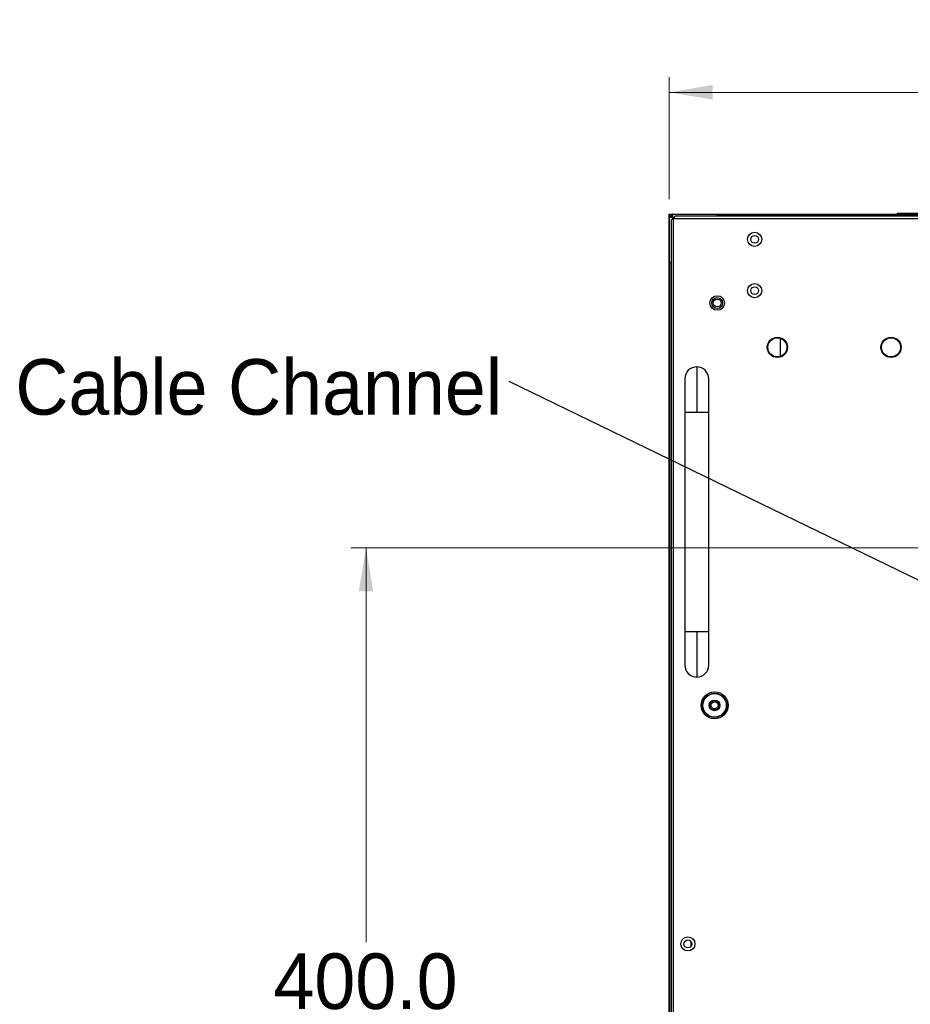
# Model space of a CAD drawing. Header units: millimetres. Extents: x 0 to 1118, y 0 to 864.
# Tile 38 of 65: x 645 to 739, y 427 to 530. Entities that reach past the tile are written whole.
import ezdxf

# ---------------------------------------------------------------- set-up
doc = ezdxf.new("R2010")
doc.units = ezdxf.units.MM
doc.styles.add('SLDTEXTSTYLE0', font='ARIAL.TTF', dxfattribs={"width": 0.948})
doc.styles.get("Standard").update_dxf_attribs({"font": 'ARIAL.TTF'})
doc.dimstyles.new('SLDDIMSTYLE1', dxfattribs={"dimtxt": 5.650301, "dimasz": 4.572, "dimexe": 0, "dimexo": 0.0625, "dimgap": 1.412575, "dimtad": 0, "dimtih": 1, "dimtoh": 1, "dimdec": 1, "dimlfac": 4, "dimrnd": 1e-09, "dimzin": 12, "dimdsep": 46, "dimtxsty": 'SLDTEXTSTYLE0', "dimsah": 1, "dimcen": 0.09, "dimadec": 0, "dimazin": 3, "dimtfac": 1, "dimtofl": 0, "dimtmove": 0, "dimatfit": 3, "dimfxl": 1, "dimfrac": 2, "dimtolj": 1, "dimtzin": 12, "dimarcsym": 0})
doc.dimstyles.new('SLDDIMSTYLE3', dxfattribs={"dimtxt": 5.650301, "dimasz": 4.572, "dimexe": 0, "dimexo": 0.0625, "dimgap": 1.412575, "dimtad": 0, "dimtih": 1, "dimtoh": 1, "dimdec": 1, "dimlfac": 4, "dimrnd": 1e-09, "dimzin": 4, "dimdsep": 46, "dimtxsty": 'SLDTEXTSTYLE0', "dimsah": 1, "dimcen": 0.09, "dimadec": 0, "dimazin": 1, "dimtfac": 1, "dimtofl": 0, "dimtmove": 0, "dimatfit": 3, "dimfxl": 1, "dimfrac": 2, "dimtolj": 1, "dimtzin": 12, "dimarcsym": 0})
doc.dimstyles.new('SLDDIMSTYLE5', dxfattribs={"dimtxt": 0.18, "dimasz": 1.524, "dimexe": 0, "dimexo": 0.0625, "dimgap": 0, "dimtad": 0, "dimtih": 1, "dimtoh": 1, "dimdec": 0, "dimrnd": 1e-09, "dimzin": 0, "dimdsep": 46, "dimtxsty": 'STANDARD', "dimblk1": 'DOT', "dimblk2": 'DOT', "dimsah": 1, "dimcen": 0.09, "dimadec": 0, "dimazin": 0, "dimtfac": 1.524, "dimtdec": 0, "dimtofl": 0, "dimtmove": 0, "dimatfit": 3, "dimldrblk": 'DOT', "dimfxl": 1, "dimfrac": 2, "dimtolj": 1, "dimtzin": 0, "dimarcsym": 0})

# ---------------------------------------------------------------- blocks, each defined once
blk = doc.blocks.new('_D_8')
at = {"color": 7, "linetype": 'Continuous', "lineweight": 0}
for p, q in [((811.48, 474.86), (680.06, 474.86)), ((681.66, 474.86), (681.66, 433.54)), ((681.66, 374.86), (681.66, 416.18)), ((811.48, 374.86), (680.06, 374.86))]:
    blk.add_line(p, q, dxfattribs=at)
for points in [[(681.66, 474.86), (680.9, 470.29), (682.42, 470.29)], [(681.66, 374.86), (682.42, 379.43), (680.9, 379.43)]]:
    blk.add_solid(points, dxfattribs=at)
at = {"color": 7, "linetype": 'Continuous', "lineweight": 0, "char_height": 5.821, "attachment_point": 1, "style": 'SLDTEXTSTYLE0'}
for s, insert in [('400.0', (671.96, 432.36)), ('(15.75)', (669.37, 423.69))]:
    blk.add_mtext(s, dxfattribs=dict(at, insert=insert))
blk = doc.blocks.new('_D_10')
at = {"color": 7, "linetype": 'Continuous', "lineweight": 0}
for p, q in [((713.41, 511.39), (713.41, 524.17)), ((800.26, 484.55), (800.26, 524.17)), ((713.41, 522.57), (744.55, 522.57)), ((800.26, 522.57), (769.12, 522.57))]:
    blk.add_line(p, q, dxfattribs=at)
for points in [[(713.41, 522.57), (717.98, 521.81), (717.98, 523.34)], [(800.26, 522.57), (795.69, 523.34), (795.69, 521.81)]]:
    blk.add_solid(points, dxfattribs=at)
at = {"color": 7, "linetype": 'Continuous', "lineweight": 0, "char_height": 5.821, "attachment_point": 1, "style": 'SLDTEXTSTYLE0'}
for s, insert in [('347.4', (747.13, 530.08)), ('(13.68)', (744.55, 521.4))]:
    blk.add_mtext(s, dxfattribs=dict(at, insert=insert))
blk = doc.blocks.new('SW_NOTE_12')
at = {"color": 0, "linetype": 'Continuous', "lineweight": 0, "insert": (-51.74, 2.34), "char_height": 5.8208, "attachment_point": 1, "style": 'SLDTEXTSTYLE0'}
blk.add_mtext('Cable Channel', dxfattribs=at)
blk = doc.blocks.new('_DOT')
at = {"color": 0, "linetype": 'ByBlock', "lineweight": -2}
blk.add_line((-0.5, 0), (-1, 0), dxfattribs=at)
at = {"color": 0, "linetype": 'ByBlock', "const_width": 0.5}
blk.add_lwpolyline([(-0.25, 0, 1), (0.25, 0, 1)], format="xyb", close=True, dxfattribs=at)

msp = doc.modelspace()

# ---------------------------------------------------------------- linework, layer by layer
at = {"color": 7, "linetype": 'Continuous', "lineweight": 30}
for p, q in [((713.4291, 509.7938), (713.4091, 509.7938)), ((713.4293, 509.814), (713.7452, 509.814)), ((713.4293, 509.794), (713.4293, 509.814)), ((713.4293, 509.794), (713.7452, 509.794)), ((713.4966, 509.7115), (713.4966, 509.4562)), ((713.7744, 509.7115), (713.4966, 509.7115)), ((713.4978, 509.7765), (713.4978, 509.794)), ((713.4978, 509.7765), (713.7573, 509.7765)), ((713.7452, 509.814), (713.7452, 509.794)), ((713.7452, 509.814), (718.4289, 509.814)), ((718.4289, 509.774), (713.7582, 509.774)), ((713.7789, 509.6555), (713.7789, 509.3055)), ((1015.5061, 509.594), (714.0546, 509.594)), ((718.4127, 509.594), (718.4289, 509.6804)), ((718.4289, 509.774), (718.4289, 509.814)), ((718.4289, 509.794), (847.8491, 509.794)), ((718.4289, 509.6804), (718.4289, 509.774)), ((718.4289, 509.759), (847.8478, 509.759)), ((737.2853, 509.8735), (737.2853, 509.8535)), ((740.1603, 509.8735), (737.2853, 509.8735)), ((737.2853, 509.8535), (740.1603, 509.8535)), ((713.4091, 504.7938), (713.4091, 509.4776)), ((713.4291, 509.4776), (713.4091, 509.4776)), ((713.4491, 504.7938), (713.4491, 509.4645)), ((713.5677, 509.4438), (713.4491, 509.4645)), ((713.9177, 509.4438), (713.5677, 509.4438)), ((713.6728, 509.5215), (713.6228, 509.5215)), ((713.6228, 509.5215), (713.6228, 509.4438)), ((713.6278, 509.1673), (713.6278, 340.0408)), ((713.6978, 509.4438), (713.6978, 509.4465)), ((713.8778, 509.344), (1015.6828, 509.344)), ((713.8778, 339.864), (713.8778, 509.344)), ((713.4291, 344.4139), (713.4291, 504.7938)), ((713.4491, 504.7938), (713.5427, 504.7938)), ((713.4641, 504.7938), (713.4641, 344.4139)), ((713.5427, 504.7938), (713.6278, 504.8098)), ((725.0514, 496.8068), (725.0514, 494.9012)), ((716.3028, 493.814), (716.3028, 489.064)), ((715.0528, 489.064), (715.0528, 466.064)), ((717.5528, 466.064), (717.5528, 489.064)), ((716.3028, 466.064), (716.3028, 461.314)), ((715.7116, 433.1116), (715.7116, 433.5964))]:
    msp.add_line(p, q, dxfattribs=at)
at = {"color": 8, "linetype": 'Continuous', "lineweight": 30}
for p, q in [((713.7478, 509.6694), (713.7478, 509.6715)), ((713.7728, 509.6215), (713.7789, 509.6215)), ((713.6728, 509.4438), (713.6728, 509.5215)), ((715.0528, 489.064), (716.3028, 489.064)), ((716.3028, 489.064), (717.5528, 489.064)), ((716.3028, 466.064), (715.0528, 466.064)), ((717.5528, 466.064), (716.3028, 466.064))]:
    msp.add_line(p, q, dxfattribs=at)
at = {"color": 7, "linetype": 'Continuous', "lineweight": 30}
for centre, radius in [((722.3666, 507.169), 0.7375), ((722.3666, 507.169), 0.4125), ((722.3666, 501.794), 0.7375), ((722.3666, 501.794), 0.4125), ((718.4478, 500.4965), 0.7625), ((718.4478, 500.4965), 0.5672), ((718.4478, 500.4965), 0.4125), ((724.7478, 495.854), 1.0625), ((724.7478, 495.854), 1), ((736.6553, 495.854), 1.0625), ((736.6553, 495.854), 1), ((718.1728, 458.3465), 1.4158), ((718.1728, 458.3465), 1.2662), ((718.1728, 458.3465), 1.2287), ((718.1728, 458.3465), 0.5625), ((718.1728, 458.3465), 0.375), ((715.3778, 433.354), 0.7375), ((715.3778, 433.354), 0.4125)]:
    msp.add_circle(centre, radius, dxfattribs=at)
for centre, radius, start, end in [((713.7728, 509.5215), 0.15, 90, 180), ((713.4289, 509.6555), 0.35, 0, 19.804489), ((716.3028, 492.564), 1.25, 90, 180.019558), ((716.3028, 492.564), 1.25, 0.018976, 90), ((716.3028, 462.564), 1.25, 180.018976, 270), ((716.3028, 462.564), 1.25, 270, 0.018976)]:
    msp.add_arc(centre, radius, start, end, dxfattribs=at)
for points, knots in [([(713.4091, 509.7938), (713.4094, 509.7964), (713.41, 509.8017), (713.4147, 509.8084), (713.4214, 509.8131), (713.4267, 509.8137), (713.4293, 509.814)], [0, 0, 0, 0, 0.2500453, 0.49995764, 0.75000083, 1, 1, 1, 1]), ([(713.4091, 509.4776), (713.4091, 509.4941), (713.4091, 509.5272), (713.4091, 509.6045), (713.4091, 509.695), (713.4091, 509.7609), (713.4091, 509.7938)], [0, 0, 0, 0, 0.24999819, 0.50000211, 0.75000484, 1, 1, 1, 1]), ([(713.4291, 509.7938), (713.4291, 509.7938), (713.4291, 509.7939), (713.4291, 509.7939), (713.4292, 509.794), (713.4292, 509.794), (713.4292, 509.794), (713.4293, 509.794), (713.4293, 509.794)], [0, 0, 0, 0, 0.26686618, 0.38621236, 0.50704116, 0.61378764, 0.73313382, 1, 1, 1, 1]), ([(713.4291, 509.4776), (713.4291, 509.4941), (713.4291, 509.5272), (713.4291, 509.6045), (713.4291, 509.695), (713.4291, 509.7609), (713.4291, 509.7938)], [0, 0, 0, 0, 0.24999819, 0.50000211, 0.75000484, 1, 1, 1, 1]), ([(713.6228, 509.6715), (713.6247, 509.6715), (713.6285, 509.6715), (713.6574, 509.6715), (713.6987, 509.6715), (713.7314, 509.6715), (713.7478, 509.6715)], [0, 0, 0, 0, 0.24999781, 0.50002952, 0.75000692, 1, 1, 1, 1]), ([(713.6728, 509.5215), (713.6742, 509.5341), (713.6763, 509.5534), (713.6887, 509.5768), (713.7015, 509.5926), (713.7175, 509.6056), (713.7408, 509.6181), (713.7603, 509.6202), (713.7728, 509.6215)], [0, 0, 0, 0, 0.23944215, 0.36822161, 0.50003053, 0.62880087, 0.76056678, 1, 1, 1, 1]), ([(713.6978, 509.4465), (713.7002, 509.466), (713.7049, 509.5049), (713.7334, 509.5501), (713.7602, 509.5658), (713.7701, 509.5715)], [0, 0, 0, 0, 0.38722197, 0.77448435, 1, 1, 1, 1]), ([(713.7452, 509.814), (713.7463, 509.8136), (713.7484, 509.8126), (713.7514, 509.8054), (713.7542, 509.7948), (713.7565, 509.7836), (713.7578, 509.7765), (713.7582, 509.774)], [0, 0, 0, 0, 0.22137575, 0.44266784, 0.66274116, 0.88164133, 1, 1, 1, 1]), ([(713.7582, 509.774), (713.7573, 509.7767), (713.7553, 509.782), (713.7521, 509.7886), (713.7488, 509.7932), (713.7464, 509.7937), (713.7452, 509.794)], [0, 0, 0, 0, 0.24999725, 0.49991464, 0.74994376, 1, 1, 1, 1]), ([(714.0546, 509.594), (714.0399, 509.5903), (714.0104, 509.5828), (713.9662, 509.5249), (713.922, 509.4423), (713.8926, 509.3768), (713.8778, 509.344)], [0, 0, 0, 0, 0.24999952, 0.50000435, 0.75000862, 1, 1, 1, 1]), ([(717.2478, 509.774), (717.2478, 509.7767), (717.2478, 509.7819), (717.2478, 509.7885), (717.2478, 509.7931), (717.2478, 509.7937), (717.2478, 509.794)], [0, 0, 0, 0, 0.24994632, 0.49998067, 0.75000678, 1, 1, 1, 1]), ([(713.4491, 509.4645), (713.4438, 509.4655), (713.4332, 509.4674), (713.4199, 509.4706), (713.4108, 509.4739), (713.4097, 509.4764), (713.4091, 509.4776)], [0, 0, 0, 0, 0.25268409, 0.50353335, 0.75261502, 1, 1, 1, 1]), ([(713.4491, 509.4645), (713.4464, 509.4655), (713.4411, 509.4674), (713.4345, 509.4706), (713.43, 509.474), (713.4294, 509.4764), (713.4291, 509.4776)], [0, 0, 0, 0, 0.24998157, 0.50005217, 0.74986714, 1, 1, 1, 1]), ([(713.8778, 509.344), (713.8451, 509.3293), (713.7796, 509.2998), (713.6969, 509.2556), (713.6391, 509.2114), (713.6316, 509.182), (713.6278, 509.1673)], [0, 0, 0, 0, 0.25001306, 0.50001631, 0.75000251, 1, 1, 1, 1]), ([(713.4291, 505.959), (713.4294, 505.959), (713.43, 505.959), (713.4346, 505.959), (713.4412, 505.959), (713.4465, 505.959), (713.4491, 505.959)], [0, 0, 0, 0, 0.2499843, 0.5000015, 0.74982849, 1, 1, 1, 1]), ([(713.4091, 504.7938), (713.4097, 504.7938), (713.4109, 504.7938), (713.4201, 504.7938), (713.4334, 504.7938), (713.4438, 504.7938), (713.4491, 504.7938)], [0, 0, 0, 0, 0.25001852, 0.50002334, 0.74983796, 1, 1, 1, 1]), ([(715.0528, 492.564), (715.0528, 492.55), (715.0528, 492.5214), (715.0528, 492.289), (715.0528, 491.9216), (715.0528, 491.4305), (715.0528, 490.8596), (715.0528, 490.2525), (715.0528, 489.6499), (715.0528, 489.2535), (715.0528, 489.064)], [0, 0, 0, 0, 0.12967238, 0.2637341, 0.39919198, 0.53285665, 0.66176492, 0.78353866, 0.8965629, 1, 1, 1, 1]), ([(717.5528, 489.064), (717.5528, 489.2059), (717.5528, 489.5169), (717.5528, 490.0176), (717.5528, 490.5769), (717.5528, 491.1624), (717.5528, 491.7226), (717.5528, 492.1852), (717.5528, 492.503), (717.5528, 492.5436), (717.5528, 492.564)], [0, 0, 0, 0, 0.07751828, 0.1699333, 0.27798493, 0.40159916, 0.53940185, 0.68835575, 0.84378944, 1, 1, 1, 1]), ([(715.0528, 466.064), (715.0528, 465.9222), (715.0528, 465.6111), (715.0528, 465.1104), (715.0528, 464.5511), (715.0528, 463.9656), (715.0528, 463.4055), (715.0528, 462.9429), (715.0528, 462.6251), (715.0528, 462.5844), (715.0528, 462.564)], [0, 0, 0, 0, 0.07751895, 0.16993397, 0.27798496, 0.40159918, 0.53940187, 0.68835576, 0.84378945, 1, 1, 1, 1]), ([(717.5528, 462.564), (717.5528, 462.5781), (717.5528, 462.6067), (717.5528, 462.839), (717.5528, 463.2065), (717.5528, 463.6975), (717.5528, 464.2685), (717.5528, 464.8756), (717.5528, 465.4781), (717.5528, 465.8746), (717.5528, 466.064)], [0, 0, 0, 0, 0.12967235, 0.26373403, 0.39919154, 0.53285618, 0.66176497, 0.78353805, 0.89656293, 1, 1, 1, 1]), ([(717.6728, 458.3465), (717.6804, 458.412), (717.6954, 458.5429), (717.811, 458.7093), (717.9763, 458.8205), (718.1728, 458.8596), (718.3694, 458.8205), (718.5347, 458.7093), (718.6503, 458.5429), (718.6653, 458.412), (718.6728, 458.3465)], [0, 0, 0, 0, 0.12499987, 0.25000277, 0.37499507, 0.49999775, 0.62500043, 0.75000067, 0.87499827, 1, 1, 1, 1]), ([(718.6728, 458.3465), (718.6653, 458.2811), (718.6503, 458.1502), (718.5347, 457.9838), (718.3694, 457.8726), (718.1728, 457.8335), (717.9763, 457.8726), (717.811, 457.9838), (717.6954, 458.1502), (717.6804, 458.2811), (717.6728, 458.3465)], [0, 0, 0, 0, 0.12500202, 0.2499979, 0.37499975, 0.50000225, 0.62500474, 0.74999865, 0.87499985, 1, 1, 1, 1])]:
    msp.add_open_spline(points, degree=3, knots=knots, dxfattribs=at)

# ---------------------------------------------------------------- block references
at = {"color": 7, "linetype": 'Continuous', "lineweight": 0}
msp.add_blockref('SW_NOTE_12', (696.6625, 492.2774), dxfattribs=at)

# ---------------------------------------------------------------- dimensions: what is measured, and where the dimension line sits
dim = msp.add_linear_dim(base=(800.261, 522.5735), p1=(713.4091, 509.7938), p2=(800.261, 482.954), text='<>\\P(13.68)', dimstyle='SLDDIMSTYLE1', dxfattribs=at)
dim.commit()
dim.dimension.update_dxf_attribs({"geometry": '_D_10', "text_midpoint": (756.835, 522.5735), "dimtype": 160})
dim = msp.add_linear_dim(base=(681.6584, 374.8615), p1=(813.0828, 474.8615), p2=(813.0828, 374.8615), angle=90, text='<>\\P(15.75)', dimstyle='SLDDIMSTYLE3', dxfattribs=at)
dim.commit()
dim.dimension.update_dxf_attribs({"geometry": '_D_8', "text_midpoint": (681.6584, 424.8615), "dimtype": 160})

# ---------------------------------------------------------------- leaders
msp.add_leader([(803.688, 440.3025), (696.6625, 492.2774)], dimstyle='SLDDIMSTYLE5', dxfattribs=at)

doc.saveas('drawing.dxf')
